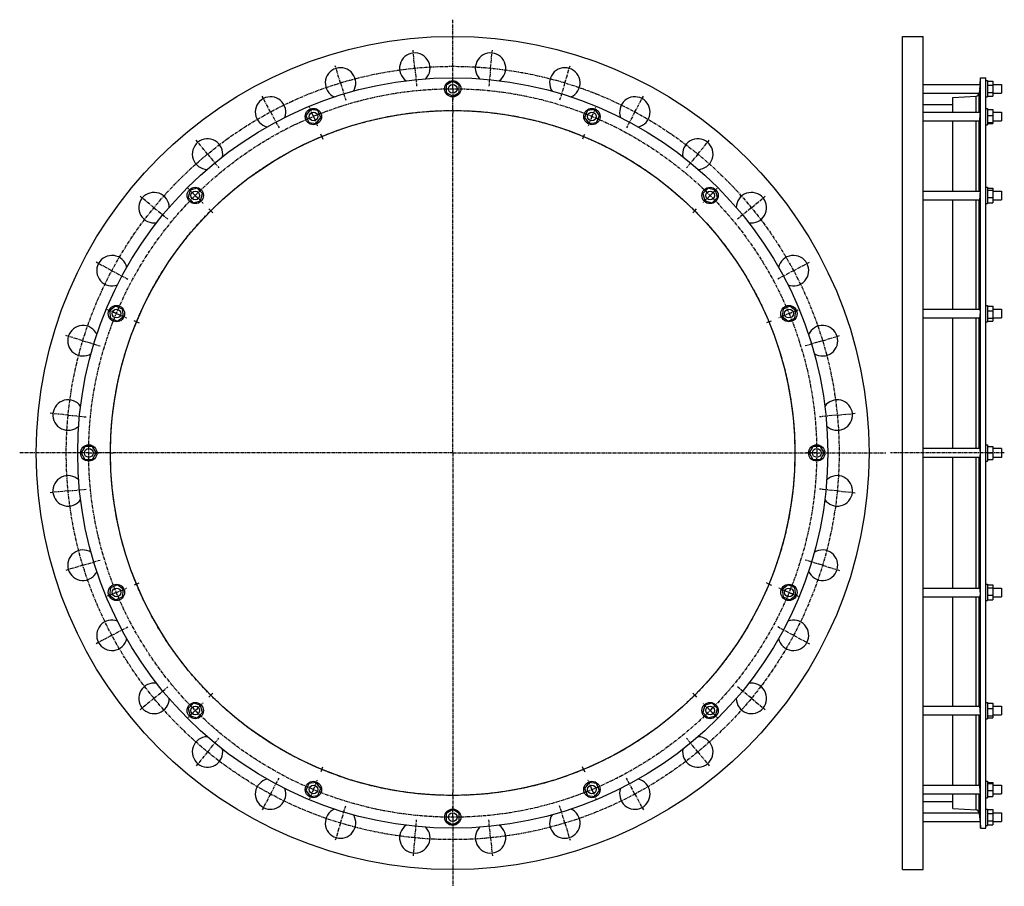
# Model space of a CAD drawing. Header units: millimetres. Extents: x -1586 to 223, y -678 to 913.
import ezdxf

# ---------------------------------------------------------------- set-up
doc = ezdxf.new("R2010")
doc.units = ezdxf.units.MM
doc.header["$LTSCALE"] = 16.335
doc.linetypes.add('CENTER', pattern=[0.6, 0.375, -0.075, 0.075, -0.075])
doc.layers.get('0').update_dxf_attribs({"linetype": 'CONTINUOUS'})
for name, color, linetype in [('AXES', 7, 'CONTINUOUS'), ('DEFAULT_1', 7, 'CENTER'), ('ROUNDS', 7, 'CONTINUOUS')]:
    doc.layers.add(name, color=color, linetype=linetype)

msp = doc.modelspace()

# ---------------------------------------------------------------- linework, layer by layer
at = {"color": 7, "linetype": 'Continuous'}
for p, q in [((35.8, -647.3), (35.8, 882.7)), ((35.8, 882.7), (73.8, 882.7)), ((73.8, -647.3), (73.8, 882.7)), ((-790.7, 800.3), (-802.7, 793.3)), ((-778.7, 793.3), (-790.7, 800.3)), ((179.3, -571.4), (179.3, 806.7)), ((179.3, 806.7), (188.8, 806.7)), ((188.8, -571.4), (188.8, 806.7)), ((188.8, 801.4), (191.8, 801.4)), ((191.8, 801.4), (191.8, 771.4)), ((191.8, 800.3), (201.8, 800.3)), ((201.8, 800.3), (201.8, 772.6)), ((-802.7, 793.3), (-802.7, 779.5)), ((-802.7, 779.5), (-790.7, 772.6)), ((-790.7, 772.6), (-778.7, 779.5)), ((-778.7, 779.5), (-778.7, 793.3)), ((191.8, 793.3), (201.8, 793.3)), ((191.8, 779.5), (201.8, 779.5)), ((128.3, 743.5), (128.3, 770.5)), ((188.8, 771.4), (191.8, 771.4)), ((191.8, 772.6), (201.8, 772.6)), ((-1051.9, 748.3), (-1060.3, 737.3)), ((-1038.2, 746.5), (-1051.9, 748.3)), ((-1032.9, 733.7), (-1038.2, 746.5)), ((-543.2, 746.5), (-548.5, 733.7)), ((-529.5, 748.3), (-543.2, 746.5)), ((-521, 737.3), (-529.5, 748.3)), ((73.8, 757.5), (128.3, 757.5)), ((188.8, 750.5), (191.8, 750.5)), ((191.8, 750.5), (191.8, 720.5)), ((191.8, 748.3), (201.8, 748.3)), ((201.8, 748.3), (201.8, 722.7)), ((-1060.3, 737.3), (-1055, 724.5)), ((-1055, 724.5), (-1041.3, 722.7)), ((-1041.3, 722.7), (-1032.9, 733.7)), ((-548.5, 733.7), (-540.1, 722.7)), ((-540.1, 722.7), (-526.3, 724.5)), ((-526.3, 724.5), (-521, 737.3)), ((128.3, 598.5), (128.3, 727.5)), ((191.8, 737.3), (201.8, 737.3)), ((191.8, 724.5), (201.8, 724.5)), ((188.8, 720.5), (191.8, 720.5)), ((191.8, 722.7), (201.8, 722.7)), ((-1273.3, 600.3), (-1276.9, 587)), ((-1260, 603.9), (-1273.3, 600.3)), ((-1250.2, 594.1), (-1260, 603.9)), ((-321.4, 603.9), (-331.2, 594.1)), ((-308, 600.3), (-321.4, 603.9)), ((-304.4, 587), (-308, 600.3)), ((188.8, 605.5), (191.8, 605.5)), ((191.8, 605.5), (191.8, 575.5)), ((191.8, 603.9), (201.8, 603.9)), ((191.8, 600.3), (201.8, 600.3)), ((201.8, 603.9), (201.8, 577.2)), ((-1276.9, 587), (-1267.1, 577.2)), ((-1267.1, 577.2), (-1253.8, 580.7)), ((-1253.8, 580.7), (-1250.2, 594.1)), ((-331.2, 594.1), (-327.6, 580.7)), ((-327.6, 580.7), (-314.2, 577.2)), ((-314.2, 577.2), (-304.4, 587)), ((128.3, 381.6), (128.3, 582.5)), ((191.8, 587), (201.8, 587)), ((188.8, 575.5), (191.8, 575.5)), ((191.8, 577.2), (201.8, 577.2)), ((-1410.3, 387.3), (-1421.3, 378.9)), ((-1397.5, 382), (-1410.3, 387.3)), ((-1395.7, 368.3), (-1397.5, 382)), ((-183.8, 382), (-185.6, 368.3)), ((-171, 387.3), (-183.8, 382)), ((-160, 378.9), (-171, 387.3)), ((188.8, 388.6), (191.8, 388.6)), ((191.8, 388.6), (191.8, 358.6)), ((191.8, 387.3), (201.8, 387.3)), ((201.8, 387.3), (201.8, 359.8)), ((-1421.3, 378.9), (-1419.5, 365.1)), ((-1419.5, 365.1), (-1406.7, 359.8)), ((-1406.7, 359.8), (-1395.7, 368.3)), ((-185.6, 368.3), (-174.6, 359.8)), ((-174.6, 359.8), (-161.8, 365.1)), ((-161.8, 365.1), (-160, 378.9)), ((128.3, 125.7), (128.3, 365.6)), ((191.8, 378.9), (201.8, 378.9)), ((191.8, 365.1), (201.8, 365.1)), ((188.8, 358.6), (191.8, 358.6)), ((191.8, 359.8), (201.8, 359.8)), ((-1466.4, 129.7), (-1473.3, 117.7)), ((-1452.5, 129.7), (-1466.4, 129.7)), ((-1445.6, 117.7), (-1452.5, 129.7)), ((-128.9, 129.7), (-135.8, 117.7)), ((-115, 129.7), (-128.9, 129.7)), ((-108.1, 117.7), (-115, 129.7)), ((188.8, 132.7), (191.8, 132.7)), ((191.8, 132.7), (191.8, 102.7)), ((191.8, 129.7), (201.8, 129.7)), ((201.8, 129.7), (201.8, 105.7)), ((-1473.3, 117.7), (-1466.4, 105.7)), ((-1452.5, 105.7), (-1445.6, 117.7)), ((-135.8, 117.7), (-128.9, 105.7)), ((-115, 105.7), (-108.1, 117.7)), ((128.3, -130.3), (128.3, 109.7)), ((191.8, 117.7), (201.8, 117.7)), ((217.8, 125.7), (201.8, 125.7)), ((217.8, 109.7), (201.8, 109.7)), ((-1466.4, 105.7), (-1452.5, 105.7)), ((-128.9, 105.7), (-115, 105.7)), ((188.8, 102.7), (191.8, 102.7)), ((191.8, 105.7), (201.8, 105.7)), ((-1406.7, -124.5), (-1419.5, -129.8)), ((-1395.7, -133), (-1406.7, -124.5)), ((-174.6, -124.5), (-185.6, -133)), ((-161.8, -129.8), (-174.6, -124.5)), ((188.8, -123.3), (191.8, -123.3)), ((191.8, -123.3), (191.8, -153.3)), ((191.8, -124.5), (201.8, -124.5)), ((201.8, -124.5), (201.8, -152)), ((-1419.5, -129.8), (-1421.3, -143.6)), ((-1421.3, -143.6), (-1410.3, -152)), ((-1397.5, -146.7), (-1395.7, -133)), ((-185.6, -133), (-183.8, -146.7)), ((-171, -152), (-160, -143.6)), ((-160, -143.6), (-161.8, -129.8)), ((191.8, -129.8), (201.8, -129.8)), ((191.8, -143.6), (201.8, -143.6)), ((-1410.3, -152), (-1397.5, -146.7)), ((-183.8, -146.7), (-171, -152)), ((128.3, -347.2), (128.3, -146.3)), ((188.8, -153.3), (191.8, -153.3)), ((191.8, -152), (201.8, -152)), ((-1267.1, -341.8), (-1276.9, -351.6)), ((-1253.8, -345.4), (-1267.1, -341.8)), ((-314.2, -341.8), (-327.6, -345.4)), ((-304.4, -351.6), (-314.2, -341.8)), ((188.8, -340.2), (191.8, -340.2)), ((191.8, -340.2), (191.8, -370.2)), ((191.8, -341.8), (201.8, -341.8)), ((201.8, -341.8), (201.8, -368.6)), ((-1276.9, -351.6), (-1273.3, -365)), ((-1260, -368.6), (-1250.2, -358.8)), ((-1250.2, -358.8), (-1253.8, -345.4)), ((-327.6, -345.4), (-331.2, -358.8)), ((-331.2, -358.8), (-321.4, -368.6)), ((-308, -365), (-304.4, -351.6)), ((191.8, -351.6), (201.8, -351.6)), ((-1273.3, -365), (-1260, -368.6)), ((-321.4, -368.6), (-308, -365)), ((128.3, -492.2), (128.3, -363.2)), ((188.8, -370.2), (191.8, -370.2)), ((191.8, -365), (201.8, -365)), ((191.8, -368.6), (201.8, -368.6)), ((-1041.3, -487.4), (-1055, -489.2)), ((-1032.9, -498.4), (-1041.3, -487.4)), ((-540.1, -487.4), (-548.5, -498.4)), ((-526.3, -489.2), (-540.1, -487.4)), ((188.8, -485.2), (191.8, -485.2)), ((191.8, -485.2), (191.8, -515.2)), ((191.8, -487.4), (201.8, -487.4)), ((201.8, -487.4), (201.8, -513)), ((-1055, -489.2), (-1060.3, -502)), ((-1060.3, -502), (-1051.9, -513)), ((-1038.2, -511.2), (-1032.9, -498.4)), ((-548.5, -498.4), (-543.2, -511.2)), ((-529.5, -513), (-521, -502)), ((-521, -502), (-526.3, -489.2)), ((191.8, -489.2), (201.8, -489.2)), ((191.8, -502), (201.8, -502)), ((-1051.9, -513), (-1038.2, -511.2)), ((-543.2, -511.2), (-529.5, -513)), ((73.8, -522.2), (128.3, -522.2)), ((128.3, -535.2), (128.3, -508.2)), ((188.8, -515.2), (191.8, -515.2)), ((191.8, -513), (201.8, -513)), ((-790.7, -537.2), (-802.7, -544.2)), ((-778.7, -544.2), (-790.7, -537.2)), ((188.8, -536.1), (191.8, -536.1)), ((191.8, -536.1), (191.8, -566.1)), ((191.8, -537.2), (201.8, -537.2)), ((201.8, -537.2), (201.8, -564.9)), ((-802.7, -544.2), (-802.7, -558)), ((-802.7, -558), (-790.7, -564.9)), ((-790.7, -564.9), (-778.7, -558)), ((-778.7, -558), (-778.7, -544.2)), ((191.8, -544.2), (201.8, -544.2)), ((191.8, -558), (201.8, -558)), ((179.3, -571.4), (188.8, -571.4)), ((188.8, -566.1), (191.8, -566.1)), ((191.8, -564.9), (201.8, -564.9)), ((35.8, -647.3), (73.8, -647.3))]:
    msp.add_line(p, q, dxfattribs=at)
for centre, radius in [((-790.7, 117.7), 765), ((-790.7, 117.7), 689), ((-790.7, 786.4), 15), ((-790.7, 117.7), 628.8), ((-1046.6, 735.5), 15), ((-534.8, 735.5), 15), ((-1263.6, 590.5), 15), ((-317.8, 590.5), 15), ((-1408.5, 373.6), 15), ((-172.8, 373.6), 15), ((-1459.4, 117.7), 15), ((-121.9, 117.7), 15), ((-1408.5, -138.3), 15), ((-172.8, -138.3), 15), ((-1263.6, -355.2), 15), ((-317.8, -355.2), 15), ((-1046.6, -500.2), 15), ((-534.8, -500.2), 15), ((-790.7, -551.1), 15)]:
    msp.add_circle(centre, radius, dxfattribs=at)
at = {"layer": 'AXES', "color": 7, "linetype": 'CENTER'}
for p, q in [((-790.7, 799.4), (-790.7, 913.3)), ((-860.3, 824.2), (-863.5, 857.1)), ((-721.1, 824.2), (-717.8, 857.1)), ((-996.8, 797.1), (-1006.4, 828.7)), ((-860.3, 824.2), (-857, 791.4)), ((-721.1, 824.2), (-724.3, 791.4)), ((-584.6, 797.1), (-575, 828.7)), ((-996.8, 797.1), (-987.2, 765.5)), ((-790.7, 786.4), (-790.7, 799.4)), ((-584.6, 797.1), (-594.2, 765.5)), ((-790.7, 786.4), (-790.7, 773.4)), ((-1125.4, 743.8), (-1140.9, 772.9)), ((-790.7, 751.4), (-790.7, 773.4)), ((-456, 743.8), (-440.4, 772.9)), ((-1125.4, 743.8), (-1109.8, 714.7)), ((-1046.6, 735.5), (-1051.6, 747.5)), ((-790.7, 746.4), (-790.7, 751.4)), ((-790.7, 746.4), (-790.7, 741.4)), ((-534.8, 735.5), (-529.8, 747.5)), ((-456, 743.8), (-471.5, 714.7)), ((-1046.6, 735.5), (-1041.6, 723.5)), ((-790.7, 117.7), (-790.7, 741.4)), ((-534.8, 735.5), (-539.7, 723.5)), ((-1241.1, 666.5), (-1262, 692)), ((-1031.3, 698.6), (-1033.2, 703.2)), ((-1031.3, 698.6), (-1029.4, 693.9)), ((-550.1, 698.6), (-552, 693.9)), ((-550.1, 698.6), (-548.1, 703.2)), ((-340.3, 666.5), (-319.3, 692)), ((-1241.1, 666.5), (-1220.2, 641)), ((-340.3, 666.5), (-361.2, 641)), ((-1263.6, 590.5), (-1272.7, 599.7)), ((-317.8, 590.5), (-308.6, 599.7)), ((-1339.5, 568.1), (-1365, 589)), ((-1263.6, 590.5), (-1254.4, 581.3)), ((-317.8, 590.5), (-327, 581.3)), ((-241.8, 568.1), (-216.3, 589)), ((-1339.5, 568.1), (-1314, 547.1)), ((-1235.3, 562.3), (-1238.8, 565.8)), ((-1235.3, 562.3), (-1231.7, 558.7)), ((-346.1, 562.3), (-349.6, 558.7)), ((-346.1, 562.3), (-342.5, 565.8)), ((-241.8, 568.1), (-267.3, 547.1)), ((-1416.8, 452.4), (-1445.9, 467.9)), ((-1416.8, 452.4), (-1387.7, 436.8)), ((-164.5, 452.4), (-193.6, 436.8)), ((-164.5, 452.4), (-135.4, 467.9)), ((-1408.5, 373.6), (-1420.5, 378.6)), ((-1408.5, 373.6), (-1396.5, 368.6)), ((-172.8, 373.6), (-184.8, 368.6)), ((-172.8, 373.6), (-160.8, 378.6)), ((-1371.6, 358.3), (-1376.2, 360.2)), ((-1371.6, 358.3), (-1366.9, 356.4)), ((-209.8, 358.3), (-214.4, 356.4)), ((-209.8, 358.3), (-205.2, 360.2)), ((-1470.1, 323.8), (-1501.7, 333.3)), ((-111.2, 323.8), (-79.7, 333.3)), ((-1470.1, 323.8), (-1438.5, 314.2)), ((-111.2, 323.8), (-142.8, 314.2)), ((-1497.3, 187.3), (-1530.1, 190.5)), ((-1497.3, 187.3), (-1464.4, 184)), ((-84.1, 187.3), (-116.9, 184)), ((-84.1, 187.3), (-51.3, 190.5)), ((-1472.4, 117.7), (-1586.3, 117.7)), ((-1459.4, 117.7), (-1472.4, 117.7)), ((-1459.4, 117.7), (-1446.4, 117.7)), ((-1424.4, 117.7), (-1446.4, 117.7)), ((-1419.4, 117.7), (-1424.4, 117.7)), ((-1419.4, 117.7), (-1414.4, 117.7)), ((-790.7, 117.7), (-1414.4, 117.7)), ((-790.7, 117.7), (-790.7, -506.1)), ((-790.7, 117.7), (4.9, 117.7)), ((222.8, 117.7), (13.6, 117.7)), ((-1497.3, 48.1), (-1530.1, 44.8)), ((-1497.3, 48.1), (-1464.4, 51.3)), ((-84.1, 48.1), (-116.9, 51.3)), ((-84.1, 48.1), (-51.3, 44.8)), ((-1470.1, -88.4), (-1501.7, -98)), ((-1470.1, -88.4), (-1438.5, -78.9)), ((-111.2, -88.4), (-142.8, -78.9)), ((-111.2, -88.4), (-79.7, -98)), ((-1371.6, -122.9), (-1376.2, -124.9)), ((-1371.6, -122.9), (-1366.9, -121)), ((-209.8, -122.9), (-214.4, -121)), ((-209.8, -122.9), (-205.2, -124.9)), ((-1408.5, -138.3), (-1420.5, -143.2)), ((-1408.5, -138.3), (-1396.5, -133.3)), ((-172.8, -138.3), (-184.8, -133.3)), ((-172.8, -138.3), (-160.8, -143.2)), ((-1416.8, -217), (-1445.9, -232.6)), ((-1416.8, -217), (-1387.7, -201.5)), ((-164.5, -217), (-193.6, -201.5)), ((-164.5, -217), (-135.4, -232.6)), ((-1339.5, -332.8), (-1314, -311.8)), ((-1235.3, -326.9), (-1231.7, -323.4)), ((-346.1, -326.9), (-349.6, -323.4)), ((-241.8, -332.8), (-267.3, -311.8)), ((-1339.5, -332.8), (-1365, -353.7)), ((-1235.3, -326.9), (-1238.8, -330.5)), ((-346.1, -326.9), (-342.5, -330.5)), ((-241.8, -332.8), (-216.3, -353.7)), ((-1263.6, -355.2), (-1272.7, -364.4)), ((-1263.6, -355.2), (-1254.4, -346)), ((-317.8, -355.2), (-327, -346)), ((-317.8, -355.2), (-308.6, -364.4)), ((-1241.1, -431.2), (-1220.2, -405.7)), ((-340.3, -431.2), (-361.2, -405.7)), ((-1241.1, -431.2), (-1262, -456.7)), ((-340.3, -431.2), (-319.3, -456.7)), ((-1031.3, -463.2), (-1033.2, -467.8)), ((-1031.3, -463.2), (-1029.4, -458.6)), ((-550.1, -463.2), (-552, -458.6)), ((-550.1, -463.2), (-548.1, -467.8)), ((-1125.4, -508.5), (-1109.8, -479.4)), ((-1046.6, -500.2), (-1041.6, -488.2)), ((-534.8, -500.2), (-539.7, -488.2)), ((-456, -508.5), (-471.5, -479.4)), ((-1046.6, -500.2), (-1051.6, -512.2)), ((-790.7, -511.1), (-790.7, -506.1)), ((-534.8, -500.2), (-529.8, -512.2)), ((-1125.4, -508.5), (-1140.9, -537.6)), ((-790.7, -511.1), (-790.7, -538.1)), ((-456, -508.5), (-440.4, -537.6)), ((-996.8, -561.8), (-987.2, -530.2)), ((-790.7, -551.1), (-790.7, -538.1)), ((-584.6, -561.8), (-594.2, -530.2)), ((-860.3, -588.9), (-857, -556.1)), ((-790.7, -551.1), (-790.7, -677.9)), ((-721.1, -588.9), (-724.3, -556.1)), ((-996.8, -561.8), (-1006.4, -593.3)), ((-584.6, -561.8), (-575, -593.3)), ((-860.3, -588.9), (-863.5, -621.8)), ((-721.1, -588.9), (-717.8, -621.8))]:
    msp.add_line(p, q, dxfattribs=at)
at = {"layer": 'AXES', "color": 7, "linetype": 'Continuous'}
for p, q in [((178.2, 794.4), (179.3, 806.7)), ((73.8, 794.4), (178.2, 794.4)), ((73.8, 778.4), (176.7, 778.4)), ((177.6, 787.2), (176.8, 778.9)), ((178.2, 794.4), (177.5, 786.4)), ((177.9, 791.2), (177.9, 790.6)), ((201.8, 794.4), (217.8, 794.4)), ((201.8, 778.4), (217.8, 778.4)), ((217.8, 794.4), (217.8, 778.4)), ((73.8, 743.5), (178.1, 743.5)), ((201.8, 743.5), (217.8, 743.5)), ((217.8, 743.5), (217.8, 727.5)), ((73.8, 727.5), (176.8, 727.5)), ((201.8, 727.5), (217.8, 727.5)), ((73.8, 598.5), (178, 598.5)), ((201.8, 598.5), (217.8, 598.5)), ((217.8, 598.5), (217.8, 582.5)), ((73.8, 582.5), (177, 582.5)), ((201.8, 582.5), (217.8, 582.5)), ((73.8, 381.6), (177.8, 381.6)), ((201.8, 381.6), (217.8, 381.6)), ((217.8, 381.6), (217.8, 365.6)), ((73.8, 365.6), (177.2, 365.6)), ((201.8, 365.6), (217.8, 365.6)), ((177.5, 125.7), (73.8, 125.7)), ((177.5, 109.7), (73.8, 109.7)), ((217.8, 125.7), (217.8, 109.7)), ((73.8, -130.3), (177.2, -130.3)), ((201.8, -130.3), (217.8, -130.3)), ((217.8, -130.3), (217.8, -146.3)), ((73.8, -146.3), (177.8, -146.3)), ((201.8, -146.3), (217.8, -146.3)), ((73.8, -347.2), (177, -347.2)), ((201.8, -347.2), (217.8, -347.2)), ((217.8, -347.2), (217.8, -363.2)), ((73.8, -363.2), (178, -363.2)), ((201.8, -363.2), (217.8, -363.2)), ((73.8, -492.2), (176.8, -492.2)), ((201.8, -492.2), (217.8, -492.2)), ((217.8, -492.2), (217.8, -508.2)), ((73.8, -508.2), (178.1, -508.2)), ((201.8, -508.2), (217.8, -508.2)), ((73.8, -543.1), (176.7, -543.1)), ((73.8, -559.1), (178.2, -559.1)), ((176.8, -543.5), (177.5, -551.1)), ((177.2, -547.7), (177.2, -548.3)), ((177.4, -550.4), (178.2, -559.1)), ((178.2, -559), (179.3, -571.4)), ((201.8, -543.1), (217.8, -543.1)), ((201.8, -559.1), (217.8, -559.1)), ((217.8, -543.1), (217.8, -559.1))]:
    msp.add_line(p, q, dxfattribs=at)
at = {"layer": 'AXES', "color": 9, "linetype": 'Continuous'}
for p, q in [((176.8, 743.5), (176.8, 778.9)), ((176.8, 598.5), (176.8, 727.5)), ((176.8, 381.6), (176.8, 582.5)), ((176.8, 125.7), (176.8, 365.6)), ((176.8, -130.3), (176.8, 109.7)), ((176.8, -347.2), (176.8, -146.3)), ((176.8, -492.2), (176.8, -363.2)), ((176.8, -543.5), (176.8, -508.2))]:
    msp.add_line(p, q, dxfattribs=at)
at = {"layer": 'AXES', "color": 7, "linetype": 'Continuous'}
for points in [[(176.9, 779.8), (176.8, 779.1), (176.8, 778.9)], [(177.9, -555.3), (177.9, -555.9), (178, -556.5)], [(178.1, -557.5), (178.1, -558.3), (178.2, -558.5), (178.2, -558.8), (178.2, -559)]]:
    msp.add_lwpolyline(points, dxfattribs=at)
at = {"layer": 'AXES', "color": 7, "linetype": 'CENTER'}
for radius in [710, 668.8, 628.8]:
    msp.add_circle((-790.7, 117.7), radius, dxfattribs=at)
at = {"layer": 'AXES', "color": 7, "linetype": 'Continuous'}
for centre in [(-790.7, 786.4), (-1046.6, 735.5), (-534.8, 735.5), (-1263.6, 590.5), (-317.8, 590.5), (-1408.5, 373.6), (-172.8, 373.6), (-1459.4, 117.7), (-121.9, 117.7), (-1408.5, -138.3), (-172.8, -138.3), (-1263.6, -355.2), (-317.8, -355.2), (-1046.6, -500.2), (-534.8, -500.2), (-790.7, -551.1)]:
    msp.add_circle(centre, 8, dxfattribs=at)
for centre, radius, start, end in [((-860.3, 824.2), 28, 316.2705, 235.1072), ((-721.1, 824.2), 28, 304.8914, 223.7274), ((-996.8, 797.1), 28, 327.5769, 246.3998), ((-584.6, 797.1), 28, 293.599, 212.4209), ((170.5, 779.4), 6.36, 273.4574, 350.7844), ((170.6, 779.4), 6.2, 350.6729, 354.7965), ((-1125.4, 743.8), 28, 338.6741, 257.6072), ((-456, 743.8), 28, 282.3914, 201.3244), ((-1241.1, 666.5), 28, 349.8538, 268.7312), ((-340.3, 666.5), 28, 271.2669, 190.145), ((-1339.5, 568.1), 28, 1.1177, 279.9145), ((-241.8, 568.1), 28, 260.0831, 178.8809), ((-1416.8, 452.4), 28, 12.4677, 291.3237), ((-164.5, 452.4), 28, 248.6747, 167.5305), ((-1470.1, 323.8), 28, 23.8958, 302.6451), ((-111.2, 323.8), 28, 237.3536, 156.1017), ((-1497.3, 187.3), 28, 34.9659, 313.8808), ((-84.1, 187.3), 28, 226.1179, 145.0323), ((-1497.3, 48.1), 28, 46.1179, 325.0323), ((-84.1, 48.1), 28, 214.9659, 133.8808), ((-1470.1, -88.4), 28, 57.3536, 336.1017), ((-111.2, -88.4), 28, 203.8958, 122.6451), ((-1416.8, -217), 28, 68.6747, 347.5305), ((-164.5, -217), 28, 192.4677, 111.3237), ((-1339.5, -332.8), 28, 80.0831, 358.8809), ((-241.8, -332.8), 28, 181.1177, 99.9145), ((-1241.1, -431.2), 28, 91.2669, 10.145), ((-340.3, -431.2), 28, 169.8538, 88.7312), ((-1125.4, -508.5), 28, 102.3914, 21.3244), ((-456, -508.5), 28, 158.6741, 77.6072), ((-996.8, -561.8), 28, 113.599, 32.4209), ((-584.6, -561.8), 28, 147.5769, 66.3998), ((170.5, -544.1), 6.36, 9.2156, 86.5426), ((170.6, -544.1), 6.21, 5.2055, 9.3251), ((-860.3, -588.9), 28, 124.8914, 43.7274), ((-721.1, -588.9), 28, 136.2705, 55.1072)]:
    msp.add_arc(centre, radius, start, end, dxfattribs=at)
for points, knots in [([(178.1, 743.5), (178.2, 743.5), (178.2, 743.5), (178.2, 743.5), (178.2, 743.4), (178.2, 743.4), (178.2, 743.4), (178.2, 743.3), (178.2, 743.1), (178.2, 742.9), (178.2, 742.5), (178.2, 742), (178.2, 741.4), (178.1, 740.7), (178.1, 739.9), (178, 739.1), (178, 738.2), (177.9, 737.2), (177.8, 736), (177.7, 734.4), (177.5, 733.1), (177.5, 732.4)], [0, 0, 0, 0, 0.001949, 0.003755, 0.006195, 0.009287, 0.013036, 0.022513, 0.034614, 0.049302, 0.08623, 0.132758, 0.188186, 0.251674, 0.322255, 0.398857, 0.480321, 0.565417, 0.652868, 0.829588, 1, 1, 1, 1]), ([(177.5, 732.4), (177.5, 732.1), (177.4, 731.4), (177.3, 730.5), (177.2, 729.7), (177.1, 729.2), (177.1, 728.9), (177, 728.6), (177, 728.3), (177, 728.1), (176.9, 727.9), (176.9, 727.7), (176.9, 727.6), (176.8, 727.5), (176.8, 727.5), (176.8, 727.5), (176.8, 727.5)], [0, 0, 0, 0, 0.211217, 0.404747, 0.576442, 0.652926, 0.722604, 0.785097, 0.840069, 0.887222, 0.926306, 0.957123, 0.979546, 0.993577, 0.99759, 1, 1, 1, 1]), ([(178, 598.5), (178, 598.5), (178, 598.5), (178, 598.5), (178, 598.5), (178.1, 598.5), (178.1, 598.4), (178.1, 598.3), (178.1, 598.2), (178.1, 598), (178.2, 597.8), (178.2, 597.5), (178.2, 597.1), (178.2, 596.4), (178.2, 595.6), (178.2, 594.6), (178.1, 593.6), (178.1, 592.5), (178, 590.9), (177.9, 589), (177.7, 586.9), (177.6, 585.5), (177.5, 584.9)], [0, 0, 0, 0, 0.001387, 0.003129, 0.00545, 0.008445, 0.012155, 0.016599, 0.027712, 0.041787, 0.058776, 0.078606, 0.101177, 0.154064, 0.216319, 0.286601, 0.363381, 0.444988, 0.529648, 0.700771, 0.862112, 1, 1, 1, 1]), ([(177.5, 584.9), (177.5, 584.7), (177.4, 584.4), (177.3, 583.9), (177.3, 583.5), (177.2, 583.2), (177.2, 582.9), (177.1, 582.8), (177.1, 582.7), (177.1, 582.6), (177, 582.6), (177, 582.5), (177, 582.5)], [0, 0, 0, 0, 0.219371, 0.414417, 0.583337, 0.724591, 0.836971, 0.882079, 0.919731, 0.949969, 0.972979, 1, 1, 1, 1]), ([(177.8, 381.6), (177.8, 381.6), (177.8, 381.6), (177.8, 381.6), (177.8, 381.5), (177.9, 381.5), (177.9, 381.4), (177.9, 381.3), (178, 381.1), (178, 380.8), (178.1, 380.5), (178.1, 380.2), (178.1, 379.6), (178.2, 378.8), (178.2, 377.7), (178.2, 376.4), (178.2, 375.1), (178.2, 373.8), (178.1, 372), (178, 370.3), (177.8, 368.7), (177.7, 367.7), (177.6, 366.9), (177.5, 366.4), (177.5, 366.2)], [0, 0, 0, 0, 0.001877, 0.004155, 0.007094, 0.010814, 0.01537, 0.020788, 0.034239, 0.051161, 0.071476, 0.095061, 0.12176, 0.183733, 0.255629, 0.335353, 0.420557, 0.508724, 0.597251, 0.765042, 0.839427, 0.904547, 0.958564, 1, 1, 1, 1]), ([(177.5, 366.2), (177.5, 366.1), (177.4, 366), (177.4, 365.8), (177.3, 365.7), (177.3, 365.6), (177.2, 365.6), (177.2, 365.6)], [0, 0, 0, 0, 0.397474, 0.69256, 0.80224, 0.88792, 1, 1, 1, 1]), ([(177.5, 125.7), (177.5, 125.7), (177.5, 125.7), (177.6, 125.6), (177.6, 125.6), (177.6, 125.5), (177.7, 125.4), (177.7, 125.3), (177.8, 125), (177.8, 124.7), (177.9, 124.3), (177.9, 123.8), (178, 123.1), (178.1, 122.1), (178.2, 120.7), (178.2, 119.2), (178.2, 117.7), (178.2, 116.1), (178.2, 114.6), (178.1, 113.3), (178, 112.2), (177.9, 111.5), (177.9, 111), (177.8, 110.6), (177.8, 110.3), (177.7, 110.1), (177.7, 109.9), (177.6, 109.8), (177.6, 109.8), (177.6, 109.7), (177.5, 109.7), (177.5, 109.7), (177.5, 109.7)], [0, 0, 0, 0, 0.002255, 0.005058, 0.008716, 0.013364, 0.01906, 0.025829, 0.042595, 0.063609, 0.088723, 0.117727, 0.150366, 0.225319, 0.31079, 0.403536, 0.5, 0.596464, 0.68921, 0.774682, 0.849634, 0.882273, 0.911277, 0.936391, 0.957405, 0.974171, 0.98094, 0.986636, 0.991284, 0.994942, 0.997745, 1, 1, 1, 1]), ([(177.2, -130.3), (177.2, -130.3), (177.3, -130.3), (177.3, -130.3), (177.4, -130.4), (177.4, -130.6), (177.5, -130.8), (177.5, -130.9)], [0, 0, 0, 0, 0.11208, 0.19776, 0.30744, 0.602526, 1, 1, 1, 1]), ([(177.5, -130.9), (177.5, -131.1), (177.6, -131.6), (177.7, -132.4), (177.8, -133.4), (178, -135), (178.1, -136.7), (178.2, -138.4), (178.2, -139.8), (178.2, -141.1), (178.2, -142.3), (178.2, -143.4), (178.1, -144.3), (178.1, -144.8), (178.1, -145.2), (178, -145.5), (178, -145.8), (177.9, -146), (177.9, -146.1), (177.9, -146.1), (177.8, -146.2), (177.8, -146.2), (177.8, -146.2), (177.8, -146.3), (177.8, -146.3)], [0, 0, 0, 0, 0.041436, 0.095453, 0.160574, 0.234958, 0.402749, 0.491276, 0.579444, 0.664648, 0.744371, 0.816268, 0.87824, 0.904939, 0.928524, 0.948839, 0.965761, 0.979212, 0.98463, 0.989186, 0.992906, 0.995845, 0.998123, 1, 1, 1, 1]), ([(177, -347.2), (177, -347.2), (177, -347.2), (177.1, -347.3), (177.1, -347.4), (177.1, -347.5), (177.2, -347.6), (177.2, -347.8), (177.3, -348.2), (177.3, -348.6), (177.4, -349), (177.5, -349.4), (177.5, -349.6)], [0, 0, 0, 0, 0.027021, 0.050031, 0.080269, 0.117921, 0.163029, 0.275409, 0.416663, 0.585583, 0.780629, 1, 1, 1, 1]), ([(177.5, -349.6), (177.6, -350.2), (177.7, -351.5), (177.9, -353.7), (178, -355.6), (178.1, -357.1), (178.1, -358.2), (178.2, -359.3), (178.2, -360.2), (178.2, -361.1), (178.2, -361.7), (178.2, -362.2), (178.2, -362.4), (178.1, -362.7), (178.1, -362.9), (178.1, -363), (178.1, -363.1), (178.1, -363.1), (178, -363.2), (178, -363.2), (178, -363.2), (178, -363.2), (178, -363.2)], [0, 0, 0, 0, 0.137888, 0.299229, 0.470352, 0.555012, 0.636619, 0.713399, 0.783681, 0.845937, 0.898823, 0.921395, 0.941224, 0.958213, 0.972288, 0.983401, 0.987845, 0.991555, 0.99455, 0.996871, 0.998613, 1, 1, 1, 1]), ([(176.8, -492.2), (176.8, -492.2), (176.8, -492.2), (176.8, -492.2), (176.9, -492.3), (176.9, -492.4), (176.9, -492.5), (177, -492.7), (177, -493), (177, -493.2), (177.1, -493.5), (177.1, -493.9), (177.2, -494.4), (177.3, -495.1), (177.4, -496.1), (177.5, -496.8), (177.5, -497.1)], [0, 0, 0, 0, 0.00241, 0.006423, 0.020454, 0.042877, 0.073694, 0.112778, 0.159931, 0.214903, 0.277396, 0.347074, 0.423558, 0.595253, 0.788783, 1, 1, 1, 1]), ([(177.5, -497.1), (177.5, -497.7), (177.7, -499), (177.8, -500.6), (177.9, -501.9), (178, -502.9), (178, -503.7), (178.1, -504.6), (178.1, -505.4), (178.2, -506.1), (178.2, -506.7), (178.2, -507.2), (178.2, -507.6), (178.2, -507.8), (178.2, -507.9), (178.2, -508), (178.2, -508.1), (178.2, -508.1), (178.2, -508.1), (178.2, -508.2), (178.2, -508.2), (178.1, -508.2)], [0, 0, 0, 0, 0.170412, 0.347132, 0.434583, 0.519679, 0.601143, 0.677745, 0.748326, 0.811814, 0.867242, 0.91377, 0.950698, 0.965386, 0.977487, 0.986964, 0.990713, 0.993805, 0.996245, 0.998051, 1, 1, 1, 1])]:
    msp.add_open_spline(points, degree=3, knots=knots, dxfattribs=at)
at = {"layer": 'DEFAULT_1', "color": 7, "linetype": 'CENTER'}
for p, q in [((-790.7, 786.4), (-790.7, 806.4)), ((-790.7, 786.4), (-790.7, 766.4)), ((-1046.6, 735.5), (-1054.2, 754)), ((-534.8, 735.5), (-527.1, 754)), ((-1046.6, 735.5), (-1038.9, 717)), ((-534.8, 735.5), (-542.4, 717)), ((-1263.6, 590.5), (-1277.7, 604.7)), ((-317.8, 590.5), (-303.7, 604.7)), ((-1263.6, 590.5), (-1249.4, 576.4)), ((-317.8, 590.5), (-331.9, 576.4)), ((-1408.5, 373.6), (-1427, 381.2)), ((-172.8, 373.6), (-154.4, 381.2)), ((-1408.5, 373.6), (-1390, 365.9)), ((-172.8, 373.6), (-191.3, 365.9)), ((-1459.4, 117.7), (-1479.4, 117.7)), ((-1459.4, 117.7), (-1439.4, 117.7)), ((-121.9, 117.7), (-141.9, 117.7)), ((-121.9, 117.7), (-101.9, 117.7)), ((-1408.5, -138.3), (-1427, -145.9)), ((-1408.5, -138.3), (-1390, -130.6)), ((-172.8, -138.3), (-191.3, -130.6)), ((-172.8, -138.3), (-154.4, -145.9)), ((-1263.6, -355.2), (-1249.4, -341.1)), ((-317.8, -355.2), (-331.9, -341.1)), ((-1263.6, -355.2), (-1277.7, -369.4)), ((-317.8, -355.2), (-303.7, -369.4)), ((-1046.6, -500.2), (-1038.9, -481.7)), ((-534.8, -500.2), (-542.4, -481.7)), ((-1046.6, -500.2), (-1054.2, -518.7)), ((-534.8, -500.2), (-527.1, -518.7)), ((-790.7, -551.1), (-790.7, -531.1)), ((-790.7, -551.1), (-790.7, -571.1))]:
    msp.add_line(p, q, dxfattribs=at)
msp.add_circle((-790.7, 117.7), 668.8, dxfattribs=at)
at = {"layer": 'ROUNDS', "color": 7, "linetype": 'Continuous'}
for p, q in [((128.3, 770.5), (170.8, 773.1)), ((128.3, -535.2), (170.8, -537.8))]:
    msp.add_line(p, q, dxfattribs=at)
at = {"layer": 'ROUNDS', "color": 9, "linetype": 'Continuous'}
for p, q in [((170.8, 743.5), (170.8, 773.1)), ((170.8, 598.5), (170.8, 727.5)), ((170.8, 381.6), (170.8, 582.5)), ((170.8, 125.7), (170.8, 365.6)), ((170.8, -130.3), (170.8, 109.7)), ((170.8, -347.2), (170.8, -146.3)), ((170.8, -492.2), (170.8, -363.2)), ((170.8, -537.8), (170.8, -508.2))]:
    msp.add_line(p, q, dxfattribs=at)

doc.saveas('drawing.dxf')
